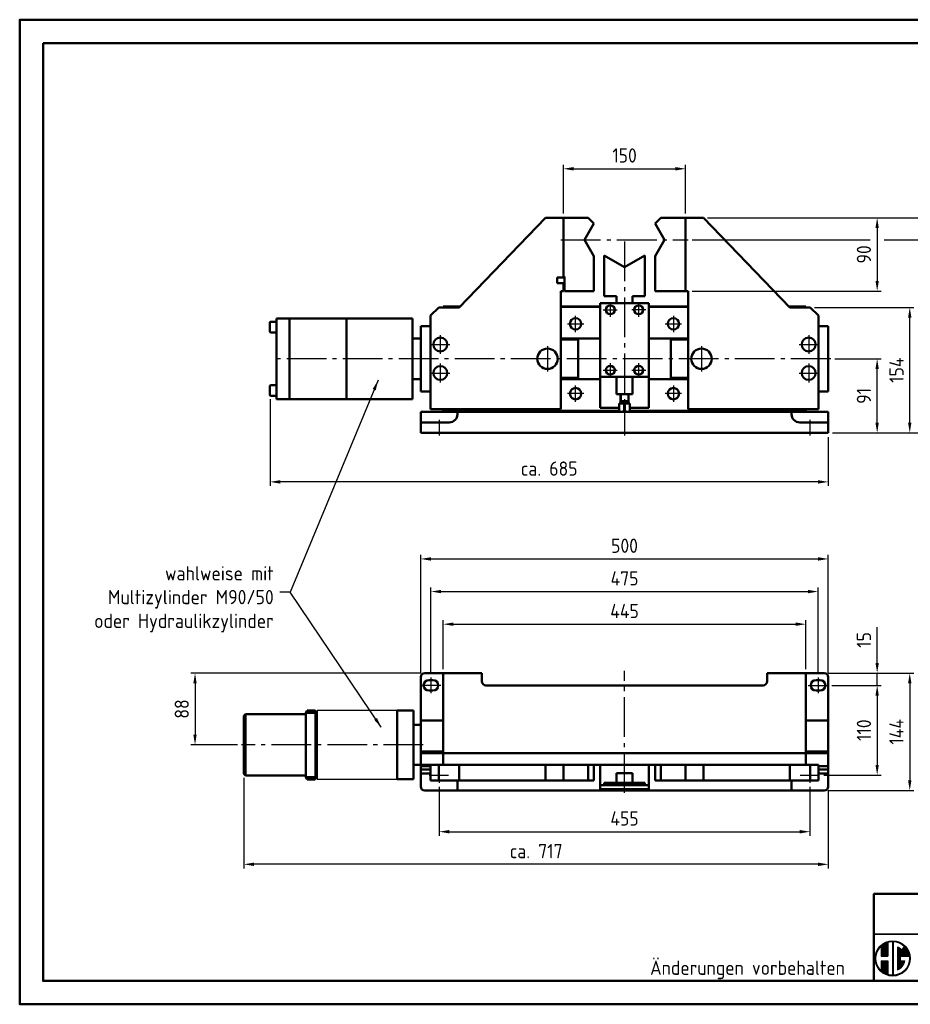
# Model space of a CAD drawing. Header units: millimetres. Extents: x -658 to 1050, y -2078 to -870.
# Tile 1 of 2: x -658 to 435, y -2078 to -870. Entities that reach past the tile are written whole.
import ezdxf

# ---------------------------------------------------------------- set-up
doc = ezdxf.new("R2010")
doc.units = ezdxf.units.MM
doc.header["$LTSCALE"] = 5
doc.linetypes.add('AM_DIN_G_W050', pattern=[13.75, 9.75, -1.5, 1, -1.5])
doc.linetypes.add('AM_DIN_G_W050x2', pattern=[6.875, 4.75, -0.875, 0.375, -0.875])
for name, color, linetype, lineweight in [('AM_0', 7, 'Continuous', 50), ('AM_0N', 7, 'Continuous', 50), ('AM_4N', 3, 'Continuous', 25), ('AM_5', 3, 'Continuous', 25), ('AM_7', 4, 'AM_DIN_G_W050', 25), ('AM_BOR', 7, 'Continuous', 50)]:
    doc.layers.add(name, color=color, linetype=linetype, lineweight=lineweight)
doc.layers.add('TEXT05', color=4, linetype='Continuous')
doc.styles.get("Standard").update_dxf_attribs({"font": 'ISOCP.SHX'})
doc.dimstyles.new('AM_DIN', dxfattribs={"dimtxt": 3.5, "dimasz": 2.5, "dimexe": 1, "dimexo": 1, "dimgap": 1.5, "dimtad": 1, "dimdsep": 46, "dimtxsty": 'STANDARD', "dimcen": 0, "dimclrd": 256, "dimclre": 256, "dimclrt": 2, "dimadec": 0, "dimazin": 2, "dimtp": 0.1, "dimtm": 0.1, "dimtfac": 0.71, "dimtdec": 3, "dimtmove": 0, "dimatfit": 3, "dimfxl": 1, "dimlwd": -1, "dimlwe": -1, "dimarcsym": 0})
doc.dimstyles.new('AM_DIN$7', dxfattribs={"dimtxt": 5, "dimasz": 2.5, "dimexe": 1, "dimexo": 1, "dimgap": 1.5, "dimtad": 1, "dimdsep": 46, "dimtxsty": 'STANDARD', "dimcen": 0, "dimclrd": 256, "dimclre": 256, "dimclrt": 2, "dimadec": 0, "dimazin": 2, "dimtp": 0.1, "dimtm": 0.1, "dimtfac": 0.71, "dimtdec": 3, "dimtmove": 0, "dimatfit": 3, "dimfxl": 1, "dimlwd": -1, "dimlwe": -1, "dimarcsym": 0})

# ---------------------------------------------------------------- blocks, each defined once
blk = doc.blocks.new('*D3')
at = {"layer": 'AM_5'}
for p, q in [((-138.3, -1666.5), (-138.3, -1606.5)), ((-125.8, -1611.5), (294.2, -1611.5)), ((306.7, -1666.5), (306.7, -1606.5))]:
    blk.add_line(p, q, dxfattribs=at)
for points in [[(-125.8, -1609.4), (-125.8, -1613.6), (-138.3, -1611.5)], [(294.2, -1609.4), (294.2, -1613.6), (306.7, -1611.5)]]:
    blk.add_solid(points, dxfattribs=at)
at = {"layer": 'Defpoints', "color": 0}
for p in [(306.7, -1611.5), (-138.3, -1671.5), (306.7, -1671.5)]:
    blk.add_point(p, dxfattribs=at)
at = {"layer": 'AM_5', "color": 2, "insert": (84.2, -1595.3), "char_height": 17.5, "attachment_point": 5}
blk.add_mtext('445', dxfattribs=at)
blk = doc.blocks.new('*D4')
at = {"layer": 'AM_5'}
for p, q in [((-153.3, -1672), (-153.3, -1566.5)), ((321.7, -1672), (321.7, -1566.5)), ((-140.8, -1571.5), (309.2, -1571.5))]:
    blk.add_line(p, q, dxfattribs=at)
for points in [[(-140.8, -1569.4), (-140.8, -1573.6), (-153.3, -1571.5)], [(309.2, -1569.4), (309.2, -1573.6), (321.7, -1571.5)]]:
    blk.add_solid(points, dxfattribs=at)
at = {"layer": 'Defpoints', "color": 0}
for p in [(321.7, -1571.5), (-153.3, -1677), (321.7, -1677)]:
    blk.add_point(p, dxfattribs=at)
at = {"layer": 'AM_5', "color": 2, "insert": (84.2, -1555.3), "char_height": 17.5, "attachment_point": 5}
blk.add_mtext('475', dxfattribs=at)
blk = doc.blocks.new('*D5')
at = {"layer": 'AM_5'}
for p, q in [((-165.8, -1671.5), (-165.8, -1526.5)), ((-153.3, -1531.5), (321.7, -1531.5)), ((334.2, -1671.5), (334.2, -1526.5))]:
    blk.add_line(p, q, dxfattribs=at)
for points in [[(-153.3, -1529.4), (-153.3, -1533.6), (-165.8, -1531.5)], [(321.7, -1529.4), (321.7, -1533.6), (334.2, -1531.5)]]:
    blk.add_solid(points, dxfattribs=at)
at = {"layer": 'Defpoints', "color": 0}
for p in [(334.2, -1531.5), (-165.8, -1676.5), (334.2, -1676.5)]:
    blk.add_point(p, dxfattribs=at)
at = {"layer": 'AM_5', "color": 2, "insert": (84.2, -1515.3), "char_height": 17.5, "attachment_point": 5}
blk.add_mtext('500', dxfattribs=at)
blk = doc.blocks.new('*D6')
at = {"layer": 'AM_5'}
for p, q in [((-143.3, -1811), (-143.3, -1871)), ((311.7, -1811), (311.7, -1871)), ((-130.8, -1866), (299.2, -1866))]:
    blk.add_line(p, q, dxfattribs=at)
for points in [[(-130.8, -1863.9), (-130.8, -1868.1), (-143.3, -1866)], [(299.2, -1863.9), (299.2, -1868.1), (311.7, -1866)]]:
    blk.add_solid(points, dxfattribs=at)
at = {"layer": 'Defpoints', "color": 0}
for p in [(-143.3, -1806), (311.7, -1806), (311.7, -1866)]:
    blk.add_point(p, dxfattribs=at)
at = {"layer": 'AM_5', "color": 2, "insert": (84.2, -1849.8), "char_height": 17.5, "attachment_point": 5}
blk.add_mtext('455', dxfattribs=at)
blk = doc.blocks.new('*D7')
at = {"layer": 'AM_5'}
for p, q in [((-382.8, -1800), (-382.8, -1911)), ((334.2, -1815.5), (334.2, -1911)), ((321.7, -1906), (-370.3, -1906))]:
    blk.add_line(p, q, dxfattribs=at)
for points in [[(-370.3, -1903.9), (-370.3, -1908.1), (-382.8, -1906)], [(321.7, -1903.9), (321.7, -1908.1), (334.2, -1906)]]:
    blk.add_solid(points, dxfattribs=at)
at = {"layer": 'Defpoints', "color": 0}
for p in [(-382.8, -1795), (334.2, -1810.5), (-382.8, -1906)]:
    blk.add_point(p, dxfattribs=at)
at = {"layer": 'AM_5', "color": 2, "insert": (-24.3, -1889.8), "char_height": 17.5, "attachment_point": 5}
blk.add_mtext('ca. 717', dxfattribs=at)
blk = doc.blocks.new('*D8')
at = {"layer": 'AM_5'}
for p, q in [((334.2, -1671.5), (439.2, -1671.5)), ((434.2, -1684), (434.2, -1803)), ((334.2, -1815.5), (439.2, -1815.5))]:
    blk.add_line(p, q, dxfattribs=at)
for points in [[(432.1, -1684), (436.2, -1684), (434.2, -1671.5)], [(432.1, -1803), (436.2, -1803), (434.2, -1815.5)]]:
    blk.add_solid(points, dxfattribs=at)
at = {"layer": 'Defpoints', "color": 0}
for p in [(329.2, -1671.5), (329.2, -1815.5), (434.2, -1815.5)]:
    blk.add_point(p, dxfattribs=at)
at = {"layer": 'AM_5', "color": 2, "insert": (417.9, -1743.5), "char_height": 17.5, "attachment_point": 5, "rotation": 90}
blk.add_mtext('144', dxfattribs=at)
blk = doc.blocks.new('*D10')
at = {"layer": 'AM_5'}
for p, q in [((338.7, -1686.5), (399.2, -1686.5)), ((394.2, -1699), (394.2, -1784)), ((328.7, -1796.5), (399.2, -1796.5))]:
    blk.add_line(p, q, dxfattribs=at)
for points in [[(392.1, -1699), (396.2, -1699), (394.2, -1686.5)], [(392.1, -1784), (396.2, -1784), (394.2, -1796.5)]]:
    blk.add_solid(points, dxfattribs=at)
at = {"layer": 'Defpoints', "color": 0}
for p in [(333.7, -1686.5), (323.7, -1796.5), (394.2, -1796.5)]:
    blk.add_point(p, dxfattribs=at)
at = {"layer": 'AM_5', "color": 2, "insert": (377.9, -1741.5), "char_height": 17.5, "attachment_point": 5, "rotation": 90}
blk.add_mtext('110', dxfattribs=at)
blk = doc.blocks.new('*D11')
at = {"layer": 'AM_5'}
for p, q in [((394.2, -1659), (394.2, -1615)), ((334.2, -1671.5), (399.2, -1671.5)), ((394.2, -1686.5), (394.2, -1671.5)), ((338.7, -1686.5), (399.2, -1686.5)), ((394.2, -1699), (394.2, -1711.5))]:
    blk.add_line(p, q, dxfattribs=at)
for points in [[(392.1, -1659), (396.2, -1659), (394.2, -1671.5)], [(392.1, -1699), (396.2, -1699), (394.2, -1686.5)]]:
    blk.add_solid(points, dxfattribs=at)
at = {"layer": 'Defpoints', "color": 0}
for p in [(329.2, -1671.5), (394.2, -1671.5), (333.7, -1686.5)]:
    blk.add_point(p, dxfattribs=at)
at = {"layer": 'AM_5', "color": 2, "insert": (377.9, -1630.8), "char_height": 17.5, "attachment_point": 5, "rotation": 90}
blk.add_mtext('15', dxfattribs=at)
blk = doc.blocks.new('*D13')
at = {"layer": 'AM_5'}
for p, q in [((317.2, -1223), (439.2, -1223)), ((434.2, -1364.5), (434.2, -1235.5)), ((339.2, -1377), (439.2, -1377))]:
    blk.add_line(p, q, dxfattribs=at)
for points in [[(432.1, -1235.5), (436.2, -1235.5), (434.2, -1223)], [(432.1, -1364.5), (436.2, -1364.5), (434.2, -1377)]]:
    blk.add_solid(points, dxfattribs=at)
at = {"layer": 'Defpoints', "color": 0}
for p in [(312.2, -1223), (434.2, -1223), (334.2, -1377)]:
    blk.add_point(p, dxfattribs=at)
at = {"layer": 'AM_5', "color": 2, "insert": (417.9, -1300), "char_height": 17.5, "attachment_point": 5, "rotation": 90}
blk.add_mtext('154', dxfattribs=at)
blk = doc.blocks.new('*D14')
at = {"layer": 'AM_5'}
for p, q in [((167.2, -1140), (385.4, -1140)), ((402.9, -1140), (479.2, -1140)), ((474.2, -1364.5), (474.2, -1152.5)), ((339.2, -1377), (479.2, -1377))]:
    blk.add_line(p, q, dxfattribs=at)
for points in [[(472.1, -1152.5), (476.2, -1152.5), (474.2, -1140)], [(472.1, -1364.5), (476.2, -1364.5), (474.2, -1377)]]:
    blk.add_solid(points, dxfattribs=at)
at = {"layer": 'Defpoints', "color": 0}
for p in [(162.2, -1140), (474.2, -1140), (334.2, -1377)]:
    blk.add_point(p, dxfattribs=at)
at = {"layer": 'AM_5', "color": 2, "insert": (457.9, -1258.5), "char_height": 17.5, "attachment_point": 5, "rotation": 90}
blk.add_mtext('237', dxfattribs=at)
blk = doc.blocks.new('*D15')
at = {"layer": 'AM_5'}
for p, q in [((186.2, -1113), (519.2, -1113)), ((514.2, -1364.5), (514.2, -1125.5)), ((339.2, -1377), (519.2, -1377))]:
    blk.add_line(p, q, dxfattribs=at)
for points in [[(512.1, -1125.5), (516.2, -1125.5), (514.2, -1113)], [(512.1, -1364.5), (516.2, -1364.5), (514.2, -1377)]]:
    blk.add_solid(points, dxfattribs=at)
at = {"layer": 'Defpoints', "color": 0}
for p in [(181.2, -1113), (514.2, -1113), (334.2, -1377)]:
    blk.add_point(p, dxfattribs=at)
at = {"layer": 'AM_5', "color": 2, "insert": (497.9, -1245), "char_height": 17.5, "attachment_point": 5, "rotation": 90}
blk.add_mtext('264', dxfattribs=at)
blk = doc.blocks.new('*D16')
at = {"layer": 'AM_5'}
for p, q in [((186.2, -1113), (399.2, -1113)), ((394.2, -1125.5), (394.2, -1190.5)), ((167.2, -1203), (399.2, -1203))]:
    blk.add_line(p, q, dxfattribs=at)
for points in [[(392.1, -1125.5), (396.2, -1125.5), (394.2, -1113)], [(392.1, -1190.5), (396.2, -1190.5), (394.2, -1203)]]:
    blk.add_solid(points, dxfattribs=at)
at = {"layer": 'Defpoints', "color": 0}
for p in [(181.2, -1113), (162.2, -1203), (394.2, -1203)]:
    blk.add_point(p, dxfattribs=at)
at = {"layer": 'AM_5', "color": 2, "insert": (377.9, -1158), "char_height": 17.5, "attachment_point": 5, "rotation": 90}
blk.add_mtext('90', dxfattribs=at)
blk = doc.blocks.new('*D17')
at = {"layer": 'AM_5'}
for p, q in [((9.2, -1108), (9.2, -1048)), ((159.2, -1108), (159.2, -1048)), ((21.7, -1053), (146.7, -1053))]:
    blk.add_line(p, q, dxfattribs=at)
for points in [[(21.7, -1050.9), (21.7, -1055.1), (9.2, -1053)], [(146.7, -1050.9), (146.7, -1055.1), (159.2, -1053)]]:
    blk.add_solid(points, dxfattribs=at)
at = {"layer": 'Defpoints', "color": 0}
for p in [(159.2, -1053), (9.2, -1113), (159.2, -1113)]:
    blk.add_point(p, dxfattribs=at)
at = {"layer": 'AM_5', "color": 2, "insert": (84.2, -1036.7), "char_height": 17.5, "attachment_point": 5}
blk.add_mtext('150', dxfattribs=at)
blk = doc.blocks.new('*D18')
at = {"layer": 'AM_5'}
for p, q in [((342.2, -1286), (399.2, -1286)), ((394.2, -1364.5), (394.2, -1298.5)), ((339.2, -1377), (399.2, -1377))]:
    blk.add_line(p, q, dxfattribs=at)
for points in [[(392.1, -1298.5), (396.2, -1298.5), (394.2, -1286)], [(392.1, -1364.5), (396.2, -1364.5), (394.2, -1377)]]:
    blk.add_solid(points, dxfattribs=at)
at = {"layer": 'Defpoints', "color": 0}
for p in [(337.2, -1286), (394.2, -1286), (334.2, -1377)]:
    blk.add_point(p, dxfattribs=at)
at = {"layer": 'AM_5', "color": 2, "insert": (377.9, -1331.5), "char_height": 17.5, "attachment_point": 5, "rotation": 90}
blk.add_mtext('91', dxfattribs=at)
blk = doc.blocks.new('*D19')
at = {"layer": 'AM_5'}
for p, q in [((-350.8, -1335.6), (-350.8, -1442)), ((334.2, -1382), (334.2, -1442)), ((321.7, -1437), (-338.3, -1437))]:
    blk.add_line(p, q, dxfattribs=at)
for points in [[(-338.3, -1434.9), (-338.3, -1439.1), (-350.8, -1437)], [(321.7, -1434.9), (321.7, -1439.1), (334.2, -1437)]]:
    blk.add_solid(points, dxfattribs=at)
at = {"layer": 'Defpoints', "color": 0}
for p in [(-350.8, -1330.6), (334.2, -1377), (-350.8, -1437)]:
    blk.add_point(p, dxfattribs=at)
at = {"layer": 'AM_5', "color": 2, "insert": (-8.3, -1420.7), "char_height": 17.5, "attachment_point": 5}
blk.add_mtext('ca. 685', dxfattribs=at)
blk = doc.blocks.new('*D23')
at = {"layer": 'AM_5'}
for p, q in [((-165.8, -1671.5), (-447.8, -1671.5)), ((-442.8, -1684), (-442.8, -1747)), ((-390.8, -1759.5), (-447.8, -1759.5))]:
    blk.add_line(p, q, dxfattribs=at)
for points in [[(-444.9, -1684), (-440.8, -1684), (-442.8, -1671.5)], [(-444.9, -1747), (-440.8, -1747), (-442.8, -1759.5)]]:
    blk.add_solid(points, dxfattribs=at)
at = {"layer": 'Defpoints', "color": 0}
for p in [(-160.8, -1671.5), (-442.8, -1759.5), (-385.8, -1759.5)]:
    blk.add_point(p, dxfattribs=at)
at = {"layer": 'AM_5', "color": 2, "insert": (-459.1, -1715.5), "char_height": 17.5, "attachment_point": 5, "rotation": 90}
blk.add_mtext('88', dxfattribs=at)

msp = doc.modelspace()

# ---------------------------------------------------------------- linework, layer by layer
for p, q in [((-292.844, -1717.522), (-292.844, -1801.522)), ((-194.844, -1717.522), (-292.844, -1717.522)), ((-194.844, -1717.522), (-194.844, -1801.522)), ((-292.844, -1801.522), (-194.844, -1801.522))]:
    msp.add_line(p, q)
at = {"color": 2, "lineweight": 35}
msp.add_line((390.11, -1991.739), (1021.046, -1991.739), dxfattribs=at)
at = {"layer": 'AM_0'}
for p, q in [((-118.844, -1222.996), (-12.844, -1112.996)), ((-12.844, -1112.996), (9.156, -1112.996)), ((9.156, -1184.996), (9.156, -1112.996)), ((39.656, -1112.996), (9.156, -1112.996)), ((9.156, -1112.996), (9.156, -1186.496)), ((46.656, -1119.996), (35.109, -1139.996)), ((46.656, -1119.996), (39.656, -1112.996)), ((121.656, -1119.996), (128.656, -1112.996)), ((121.656, -1119.996), (133.203, -1139.996)), ((128.656, -1112.996), (159.156, -1112.996)), ((159.156, -1202.996), (159.156, -1112.996)), ((159.156, -1112.996), (159.156, -1202.996)), ((181.156, -1112.996), (159.156, -1112.996)), ((287.156, -1222.996), (181.156, -1112.996)), ((35.109, -1139.996), (46.656, -1159.996)), ((133.203, -1139.996), (121.656, -1159.996)), ((46.656, -1202.996), (46.656, -1159.996)), ((59.406, -1159.245), (59.406, -1209.245)), ((59.406, -1159.245), (84.156, -1173.534)), ((84.156, -1173.534), (108.906, -1159.245)), ((108.906, -1159.245), (108.906, -1209.245)), ((121.656, -1202.996), (121.656, -1159.996)), ((9.156, -1186.496), (1.656, -1186.496)), ((1.656, -1186.496), (1.656, -1193.496)), ((1.656, -1193.496), (9.156, -1193.496)), ((9.156, -1184.996), (10.356, -1184.996)), ((9.156, -1193.496), (9.156, -1202.996)), ((10.356, -1202.996), (10.356, -1184.996)), ((9.156, -1202.996), (6.156, -1202.996)), ((6.156, -1202.996), (6.156, -1347.996)), ((46.656, -1202.996), (10.356, -1202.996)), ((121.656, -1202.996), (159.156, -1202.996)), ((159.156, -1202.996), (162.156, -1202.996)), ((162.156, -1202.996), (162.156, -1347.996)), ((54.156, -1217.996), (54.156, -1345.996)), ((114.156, -1217.996), (54.156, -1217.996)), ((54.156, -1217.996), (54.156, -1307.996)), ((114.156, -1217.996), (54.156, -1217.996)), ((59.406, -1209.245), (74.156, -1209.245)), ((74.156, -1209.245), (74.156, -1217.996)), ((108.906, -1209.245), (94.156, -1209.245)), ((94.156, -1209.245), (94.156, -1217.996)), ((114.156, -1345.996), (114.156, -1217.996)), ((114.156, -1307.996), (114.156, -1217.996)), ((-153.844, -1232.996), (-143.844, -1222.996)), ((-143.844, -1222.996), (-118.844, -1222.996)), ((-138.344, -1221.996), (-117.88, -1221.996)), ((-138.344, -1222.996), (-138.344, -1221.996)), ((6.156, -1221.996), (54.156, -1221.996)), ((6.156, -1222.196), (54.156, -1222.196)), ((114.156, -1221.996), (162.156, -1221.996)), ((114.156, -1222.196), (162.156, -1222.196)), ((286.193, -1221.996), (306.656, -1221.996)), ((312.156, -1222.996), (287.156, -1222.996)), ((306.656, -1221.996), (306.656, -1222.996)), ((322.156, -1232.996), (312.156, -1222.996)), ((-342.844, -1236.496), (-326.844, -1236.496)), ((-342.844, -1335.496), (-342.844, -1236.496)), ((-326.844, -1236.496), (-256.844, -1236.496)), ((-326.844, -1238.396), (-326.844, -1236.496)), ((-326.844, -1236.496), (-326.844, -1335.496)), ((-256.844, -1238.396), (-256.844, -1236.496)), ((-256.844, -1236.496), (-175.844, -1236.496)), ((-256.844, -1236.496), (-256.844, -1335.496)), ((-175.844, -1236.496), (-175.844, -1335.496)), ((-153.844, -1347.996), (-153.844, -1232.996)), ((322.156, -1347.996), (322.156, -1232.996)), ((-165.844, -1245.996), (-165.844, -1325.996)), ((-153.844, -1245.996), (-165.844, -1245.996)), ((322.156, -1245.996), (334.156, -1245.996)), ((334.156, -1245.996), (334.156, -1325.996)), ((-175.844, -1260.996), (-165.844, -1260.996)), ((-165.844, -1260.996), (-165.844, -1310.996)), ((-153.844, -1260.996), (-153.844, -1310.996)), ((6.156, -1260.996), (54.156, -1260.996)), ((6.156, -1262.496), (27.156, -1262.496)), ((27.156, -1260.996), (27.156, -1310.996)), ((162.156, -1260.996), (114.156, -1260.996)), ((141.156, -1260.996), (141.156, -1310.996)), ((162.156, -1262.496), (141.156, -1262.496)), ((322.156, -1260.996), (322.156, -1310.996)), ((-165.844, -1310.996), (-175.844, -1310.996)), ((6.156, -1309.496), (27.156, -1309.496)), ((6.156, -1310.996), (54.156, -1310.996)), ((54.156, -1307.996), (114.156, -1307.996)), ((74.156, -1329.245), (74.156, -1307.996)), ((94.156, -1307.996), (94.156, -1329.245)), ((162.156, -1310.996), (114.156, -1310.996)), ((162.156, -1309.496), (141.156, -1309.496)), ((-165.844, -1325.996), (-153.844, -1325.996)), ((334.156, -1325.996), (322.156, -1325.996)), ((-326.844, -1335.496), (-342.844, -1335.496)), ((-256.844, -1335.496), (-326.844, -1335.496)), ((-175.844, -1335.496), (-256.844, -1335.496)), ((94.156, -1329.245), (74.156, -1329.245)), ((-165.844, -1376.996), (-165.844, -1350.996)), ((-165.844, -1350.996), (334.156, -1350.996)), ((6.156, -1347.996), (-153.844, -1347.996)), ((-138.344, -1349.796), (-138.344, -1347.996)), ((-138.344, -1349.996), (-138.344, -1349.796)), ((77.901, -1349.796), (-138.344, -1349.796)), ((-138.344, -1350.996), (-138.344, -1349.996)), ((-138.344, -1349.996), (78.096, -1349.996)), ((-120.844, -1353.996), (-120.844, -1350.996)), ((54.156, -1345.996), (77.656, -1345.996)), ((90.217, -1349.996), (306.656, -1349.996)), ((306.656, -1349.796), (90.412, -1349.796)), ((90.656, -1345.996), (114.156, -1345.996)), ((162.156, -1347.996), (322.156, -1347.996)), ((289.156, -1353.996), (289.156, -1350.996)), ((306.656, -1347.996), (306.656, -1349.796)), ((306.656, -1349.796), (306.656, -1349.996)), ((306.656, -1349.996), (306.656, -1350.996)), ((334.156, -1350.996), (334.156, -1376.996)), ((-165.844, -1363.996), (-130.844, -1363.996)), ((299.156, -1363.996), (334.156, -1363.996)), ((334.156, -1376.996), (-165.844, -1376.996)), ((-165.844, -1810.522), (-165.844, -1676.522)), ((-160.844, -1671.522), (-90.844, -1671.522)), ((-138.344, -1784.022), (-138.344, -1671.522)), ((-90.844, -1671.522), (-90.844, -1681.522)), ((259.156, -1681.522), (259.156, -1671.522)), ((259.156, -1671.522), (329.156, -1671.522)), ((306.656, -1784.022), (306.656, -1671.522)), ((334.156, -1676.522), (334.156, -1810.522)), ((-150.844, -1680.022), (-155.844, -1680.022)), ((-85.844, -1686.522), (254.156, -1686.522)), ((319.156, -1680.022), (324.156, -1680.022)), ((-155.844, -1693.022), (-150.844, -1693.022)), ((319.156, -1693.022), (324.156, -1693.022)), ((-380.844, -1722.022), (-382.844, -1724.022)), ((-382.844, -1724.022), (-382.844, -1795.022)), ((-306.844, -1722.022), (-380.844, -1722.022)), ((-380.844, -1722.022), (-380.844, -1797.022)), ((-306.844, -1797.022), (-306.844, -1722.022)), ((-194.844, -1717.522), (-194.844, -1801.522)), ((-174.844, -1717.522), (-194.844, -1717.522)), ((-174.844, -1801.522), (-174.844, -1717.522)), ((-294.844, -1727.022), (-292.844, -1727.022)), ((-165.844, -1735.022), (-174.844, -1735.022)), ((-138.344, -1729.522), (-165.844, -1729.522)), ((-165.844, -1784.022), (-165.844, -1735.022)), ((306.656, -1729.522), (334.156, -1729.522)), ((-138.344, -1767.522), (-165.844, -1767.522)), ((-165.844, -1769.522), (334.156, -1769.522)), ((306.656, -1767.522), (334.156, -1767.522)), ((-174.844, -1784.022), (-165.844, -1784.022)), ((322.156, -1784.022), (-165.844, -1784.022)), ((-153.844, -1785.522), (-165.844, -1785.522)), ((-153.844, -1785.522), (-165.844, -1785.522)), ((-153.844, -1784.022), (-153.844, -1803.022)), ((-143.844, -1784.022), (-143.844, -1803.022)), ((-118.844, -1784.022), (-118.844, -1803.022)), ((-12.844, -1784.022), (-12.844, -1803.022)), ((9.156, -1803.022), (9.156, -1784.022)), ((39.656, -1803.022), (39.656, -1784.022)), ((46.656, -1803.022), (46.656, -1784.022)), ((54.156, -1784.022), (54.156, -1809.022)), ((114.156, -1809.022), (114.156, -1784.022)), ((121.656, -1803.022), (121.656, -1784.022)), ((128.656, -1803.022), (128.656, -1784.022)), ((159.156, -1803.022), (159.156, -1784.022)), ((181.156, -1784.022), (181.156, -1803.022)), ((287.156, -1784.022), (287.156, -1803.022)), ((312.156, -1784.022), (312.156, -1803.022)), ((322.156, -1784.022), (322.156, -1803.022)), ((322.156, -1785.522), (334.156, -1785.522)), ((-382.844, -1795.022), (-380.844, -1797.022)), ((-380.844, -1797.022), (-306.844, -1797.022)), ((-292.844, -1792.022), (-294.844, -1792.022)), ((-165.844, -1789.522), (-153.844, -1789.522)), ((-153.844, -1794.522), (-165.844, -1794.522)), ((74.156, -1794.022), (74.156, -1806.022)), ((94.156, -1794.022), (74.156, -1794.022)), ((94.156, -1806.022), (94.156, -1794.022)), ((334.156, -1789.522), (322.156, -1789.522)), ((322.156, -1794.522), (334.156, -1794.522)), ((-194.844, -1801.522), (-174.844, -1801.522)), ((-153.844, -1803.022), (46.656, -1803.022)), ((-120.844, -1815.522), (-120.844, -1803.022)), ((54.156, -1809.022), (54.156, -1814.022)), ((114.156, -1809.022), (54.156, -1809.022)), ((54.156, -1809.022), (59.406, -1809.022)), ((59.406, -1809.022), (59.406, -1806.022)), ((59.406, -1806.022), (108.906, -1806.022)), ((74.156, -1809.022), (94.156, -1809.022)), ((94.156, -1809.022), (114.156, -1809.022)), ((108.906, -1806.022), (108.906, -1809.022)), ((114.156, -1814.022), (114.156, -1809.022)), ((322.156, -1803.022), (121.656, -1803.022)), ((289.156, -1815.522), (289.156, -1803.022)), ((329.156, -1815.522), (-160.844, -1815.522)), ((54.156, -1814.022), (114.156, -1814.022))]:
    msp.add_line(p, q, dxfattribs=at)
for points in [[(1049.796, -2077.677), (-657.954, -2077.677), (-657.954, -870.177), (1049.796, -870.177)], [(-629.204, -898.927), (1021.046, -898.927), (1021.046, -2048.927), (-629.204, -2048.927)], [(390.11, -2048.927), (1021.046, -2048.927), (1021.046, -1942.324), (390.11, -1942.324)]]:
    msp.add_lwpolyline(points, close=True, dxfattribs=at)
for centre, radius in [((66.656, -1225.996), 5.5), ((101.656, -1225.996), 5.5), ((24.156, -1243.196), 7), ((144.156, -1243.196), 7), ((-141.844, -1268.496), 8.5), ((310.156, -1268.496), 8.5), ((-10.344, -1285.996), 12.5), ((178.656, -1285.996), 12.5), ((-141.844, -1303.496), 8.5), ((66.656, -1299.996), 5.5), ((101.656, -1299.996), 5.5), ((310.156, -1303.496), 8.5), ((24.156, -1328.796), 7), ((144.156, -1328.796), 7)]:
    msp.add_circle(centre, radius, dxfattribs=at)
for centre, radius, start, end in [((-130.844, -1353.996), 10, 270, 0), ((299.156, -1353.996), 10, 180, 270), ((-160.844, -1676.522), 5, 90, 180), ((329.156, -1676.522), 5, 360, 90), ((-155.844, -1686.522), 6.5, 90, 270), ((-150.844, -1686.522), 6.5, 270, 90), ((-85.844, -1681.522), 5, 180, 270), ((254.156, -1681.522), 5, 270, 360), ((319.156, -1686.522), 6.5, 90, 270), ((324.156, -1686.522), 6.5, 270, 90), ((-160.844, -1810.522), 5, 180, 270), ((329.156, -1810.522), 5, 270, 360)]:
    msp.add_arc(centre, radius, start, end, dxfattribs=at)
at = {"layer": 'AM_0N'}
for p, q in [((-350.844, -1241.405), (-350.844, -1252.805)), ((-350.044, -1240.605), (-342.844, -1240.605)), ((-342.844, -1240.605), (-342.844, -1253.605)), ((-350.044, -1253.605), (-342.844, -1253.605)), ((-350.844, -1319.186), (-350.844, -1330.586)), ((-350.044, -1318.386), (-342.844, -1318.386)), ((-342.844, -1318.386), (-342.844, -1331.386)), ((-350.044, -1331.386), (-342.844, -1331.386)), ((79.156, -1329.245), (79.156, -1340.996)), ((89.156, -1337.996), (79.156, -1337.996)), ((89.156, -1329.245), (89.156, -1340.996)), ((77.656, -1349.496), (77.656, -1340.996)), ((79.156, -1340.996), (77.656, -1340.996)), ((89.156, -1340.996), (79.156, -1340.996)), ((80.607, -1350.996), (87.706, -1350.996)), ((83.558, -1349.496), (83.558, -1340.996)), ((84.755, -1349.496), (83.558, -1349.496)), ((84.755, -1349.496), (84.755, -1340.996)), ((90.656, -1340.996), (89.156, -1340.996)), ((90.656, -1349.496), (90.656, -1340.996)), ((-306.844, -1720.022), (-305.195, -1717.166)), ((-306.844, -1720.022), (-294.844, -1720.022)), ((-306.844, -1720.022), (-306.844, -1727.022)), ((-305.195, -1717.166), (-296.044, -1717.166)), ((-294.844, -1718.366), (-294.844, -1800.677)), ((-306.844, -1799.022), (-306.844, -1792.022)), ((-306.844, -1799.022), (-294.844, -1799.022)), ((-306.844, -1799.022), (-305.195, -1801.877)), ((-305.195, -1801.877), (-296.044, -1801.877))]:
    msp.add_line(p, q, dxfattribs=at)
for centre, radius, start, end in [((-350.044, -1241.405), 0.8, 90, 180), ((-350.044, -1252.805), 0.8, 180, 270), ((-350.044, -1319.186), 0.8, 90, 180), ((-350.044, -1330.586), 0.8, 180, 270), ((80.607, -1347.343), 3.652, 216.10585, 270), ((80.607, -1347.343), 3.652, 270, 323.89415), ((87.706, -1347.343), 3.652, 216.10585, 270), ((87.706, -1347.343), 3.652, 270, 323.89415), ((-296.044, -1718.366), 1.2, 0, 90), ((-296.044, -1800.677), 1.2, 270, 0)]:
    msp.add_arc(centre, radius, start, end, dxfattribs=at)
at = {"layer": 'AM_4N'}
for p, q in [((80.077, -1329.245), (80.077, -1337.996)), ((88.236, -1329.245), (88.236, -1337.996))]:
    msp.add_line(p, q, dxfattribs=at)
at = {"layer": 'AM_7'}
for p, q in [((6.156, -1139.996), (162.156, -1139.996)), ((84.156, -1141.996), (84.156, -1379.996)), ((-10.344, -1270.496), (-10.344, -1301.496)), ((178.656, -1270.496), (178.656, -1301.496)), ((337.156, -1285.996), (-345.844, -1285.996)), ((84.156, -1818.522), (84.156, -1668.522)), ((-162.844, -1759.522), (-385.844, -1759.522))]:
    msp.add_line(p, q, dxfattribs=at)
at = {"layer": 'AM_7', "linetype": 'AM_DIN_G_W050x2'}
for p, q in [((66.656, -1217.496), (66.656, -1234.496)), ((101.656, -1234.496), (101.656, -1217.496)), ((58.156, -1225.996), (75.156, -1225.996)), ((110.156, -1225.996), (93.156, -1225.996)), ((14.156, -1243.196), (34.156, -1243.196)), ((24.156, -1253.196), (24.156, -1233.196)), ((134.156, -1243.196), (154.156, -1243.196)), ((144.156, -1233.196), (144.156, -1253.196)), ((-141.844, -1256.996), (-141.844, -1279.996)), ((310.156, -1256.996), (310.156, -1279.996)), ((-153.344, -1268.496), (-130.344, -1268.496)), ((298.656, -1268.496), (321.656, -1268.496)), ((-141.844, -1291.996), (-141.844, -1314.996)), ((66.656, -1291.496), (66.656, -1308.496)), ((101.656, -1308.496), (101.656, -1291.496)), ((310.156, -1291.996), (310.156, -1314.996)), ((-153.344, -1303.496), (-130.344, -1303.496)), ((58.156, -1299.996), (75.156, -1299.996)), ((93.156, -1299.996), (110.156, -1299.996)), ((298.656, -1303.496), (321.656, -1303.496)), ((24.156, -1338.796), (24.156, -1318.796)), ((144.156, -1318.796), (144.156, -1338.796)), ((34.156, -1328.796), (14.156, -1328.796)), ((154.156, -1328.796), (134.156, -1328.796)), ((-143.344, -1360.996), (-143.344, -1379.996)), ((311.656, -1360.996), (311.656, -1379.996)), ((-153.344, -1677.022), (-153.344, -1696.022)), ((321.656, -1677.022), (321.656, -1696.022)), ((-141.344, -1686.522), (-165.344, -1686.522)), ((309.656, -1686.522), (333.656, -1686.522)), ((-143.344, -1787.022), (-143.344, -1806.022)), ((311.656, -1787.022), (311.656, -1806.022)), ((-155.344, -1796.522), (-131.344, -1796.522)), ((299.656, -1796.522), (323.656, -1796.522))]:
    msp.add_line(p, q, dxfattribs=at)
at = {"layer": 'AM_BOR', "color": 1, "lineweight": 25}
for p, q in [((402.03, -2004.098), (402.03, -2018.686)), ((402.948, -2003.537), (402.948, -2018.686)), ((403.866, -2003.039), (403.866, -2018.686)), ((404.784, -2002.599), (404.784, -2018.686)), ((405.702, -2002.212), (405.702, -2018.686)), ((406.62, -2001.877), (406.62, -2018.686)), ((407.286, -2001.531), (407.286, -2018.686)), ((412.794, -1999.865), (412.794, -2043.015)), ((413.712, -1999.865), (413.712, -2042.995)), ((399.276, -2006.23), (399.276, -2018.686)), ((400.194, -2005.435), (400.194, -2018.686)), ((401.112, -2004.728), (401.112, -2018.686)), ((419.221, -2007.516), (419.221, -2035.363)), ((420.139, -2007.947), (420.139, -2034.933)), ((421.057, -2008.456), (421.057, -2034.423)), ((421.975, -2009.054), (421.975, -2033.825)), ((422.893, -2009.754), (422.893, -2018.686)), ((423.811, -2010.577), (423.811, -2018.686)), ((423.965, -2010.728), (427.86, -2006.833)), ((424.729, -2009.964), (424.729, -2018.686)), ((425.647, -2009.046), (425.647, -2018.686)), ((426.565, -2008.128), (426.565, -2018.686)), ((427.483, -2007.209), (427.483, -2018.686)), ((428.402, -2007.516), (428.402, -2018.686)), ((429.32, -2008.456), (429.32, -2018.686)), ((430.238, -2009.683), (430.238, -2018.686)), ((431.156, -2011.134), (431.156, -2018.686)), ((432.074, -2012.926), (432.074, -2018.686)), ((399.276, -2018.686), (407.286, -2018.686)), ((399.276, -2024.194), (399.276, -2036.65)), ((399.276, -2024.194), (407.286, -2024.194)), ((400.194, -2024.194), (400.194, -2037.445)), ((401.112, -2024.194), (401.112, -2038.152)), ((402.03, -2024.194), (402.03, -2038.782)), ((402.948, -2024.194), (402.948, -2039.343)), ((403.866, -2024.194), (403.866, -2039.841)), ((404.784, -2024.194), (404.784, -2040.281)), ((405.702, -2024.194), (405.702, -2040.667)), ((406.62, -2024.194), (406.62, -2041.003)), ((407.286, -2024.194), (407.286, -2041.349)), ((422.434, -2018.686), (422.434, -2024.194)), ((422.434, -2018.686), (433.726, -2018.686)), ((422.434, -2024.194), (428.149, -2024.194)), ((422.893, -2024.194), (422.893, -2033.125)), ((423.811, -2024.194), (423.811, -2032.303)), ((424.729, -2024.194), (424.729, -2031.328)), ((425.647, -2024.194), (425.647, -2030.149)), ((426.565, -2024.194), (426.565, -2028.669)), ((427.483, -2024.194), (427.483, -2026.633))]:
    msp.add_line(p, q, dxfattribs=at)
for radius in [21.575, 20.657]:
    msp.add_circle((413.253, -2021.44), radius, dxfattribs=at)
for start, end in [(45, 66.800157), (293.199843, 349.524318)]:
    msp.add_arc((413.253, -2021.44), 15.148, start, end, dxfattribs=at)
at = {"layer": 'TEXT05', "color": 5}
msp.add_line((432.992, -2015.35), (432.992, -2018.686), dxfattribs=at)

# ---------------------------------------------------------------- texts
at = {"insert": (235.101, -2035.485), "char_height": 17.5, "width": 309.53441, "attachment_point": 5}
msp.add_mtext('Änderungen vorbehalten', dxfattribs=at)
at = {"layer": 'AM_5', "color": 2, "insert": (-346.235, -1580.912), "char_height": 17.5, "attachment_point": 6}
msp.add_mtext('wahlweise mit \\PMultizylinder M90/50\\P oder Hydraulikzylinder ', dxfattribs=at)

# ---------------------------------------------------------------- dimensions: what is measured, and where the dimension line sits
at = {"layer": 'AM_5'}
for base, p1, p2, angle, picture, middle in [((159.156, -1052.996), (9.156, -1112.996), (159.156, -1112.996), 0, '*D17', (84.156, -1036.746)), ((394.156, -1202.996), (181.156, -1112.996), (162.156, -1202.996), 90, '*D16', (377.906, -1157.996)), ((394.156, -1285.996), (334.156, -1376.996), (337.156, -1285.996), 90, '*D18', (377.906, -1331.496)), ((394.156, -1671.522), (333.656, -1686.522), (329.156, -1671.522), 90, '*D11', (377.906, -1630.784)), ((-442.844, -1759.522), (-160.844, -1671.522), (-385.844, -1759.522), 90, '*D23', (-459.094, -1715.522)), ((394.156, -1796.522), (333.656, -1686.522), (323.656, -1796.522), 90, '*D10', (377.906, -1741.522)), ((311.656, -1866.022), (-143.344, -1806.022), (311.656, -1806.022), 0, '*D6', (84.156, -1849.772))]:
    dim = msp.add_linear_dim(base=base, p1=p1, p2=p2, angle=angle, dimstyle='AM_DIN', override={"dimscale": 5}, dxfattribs=at)
    dim.commit()
    dim.dimension.update_dxf_attribs({"geometry": picture, "text_midpoint": middle})
for base, p1, p2, picture, middle in [((514.156, -1112.996), (334.156, -1376.996), (181.156, -1112.996), '*D15', (514.156, -1244.996)), ((474.156, -1139.996), (334.156, -1376.996), (162.156, -1139.996), '*D14', (474.156, -1258.496)), ((434.156, -1222.996), (334.156, -1376.996), (312.156, -1222.996), '*D13', (434.156, -1299.996)), ((434.156, -1815.522), (329.156, -1671.522), (329.156, -1815.522), '*D8', (434.156, -1743.522))]:
    dim = msp.add_linear_dim(base=base, p1=p1, p2=p2, angle=90, dimstyle='AM_DIN', override={"dimscale": 5}, dxfattribs=at)
    dim.commit()
    dim.dimension.update_dxf_attribs({"geometry": picture, "text_midpoint": middle, "dimtype": 160})
for base, p1, p2, picture, middle in [((-350.844, -1436.996), (334.156, -1376.996), (-350.844, -1330.586), '*D19', (-8.344, -1420.746)), ((-382.844, -1906.022), (334.156, -1810.522), (-382.844, -1795.022), '*D7', (-24.344, -1889.772))]:
    dim = msp.add_linear_dim(base=base, p1=p1, p2=p2, angle=0, text='ca. <>', dimstyle='AM_DIN', override={"dimscale": 5}, dxfattribs=at)
    dim.commit()
    dim.dimension.update_dxf_attribs({"geometry": picture, "text_midpoint": middle})
for base, p1, p2, picture, middle in [((334.156, -1531.522), (-165.844, -1676.522), (334.156, -1676.522), '*D5', (84.156, -1515.272)), ((321.656, -1571.522), (-153.344, -1677.022), (321.656, -1677.022), '*D4', (84.156, -1555.272)), ((306.656, -1611.522), (-138.344, -1671.522), (306.656, -1671.522), '*D3', (84.156, -1595.272))]:
    dim = msp.add_linear_dim(base=base, p1=p1, p2=p2, dimstyle='AM_DIN', override={"dimscale": 5}, dxfattribs=at)
    dim.commit()
    dim.dimension.update_dxf_attribs({"geometry": picture, "text_midpoint": middle})

# ---------------------------------------------------------------- leaders
at = {"layer": 'AM_5', "annotation_type": 0, "has_hookline": 1, "hookline_direction": 1, "text_width": 238}
msp.add_leader([(-218.141, -1312.339), (-326.235, -1572.162), (-338.735, -1572.162)], dimstyle='AM_DIN$7', override={"dimscale": 5, "dimgap": 1.5, "dimtad": 0}, dxfattribs=at)
at = {"layer": 'AM_5'}
msp.add_leader([(-214.318, -1737.948), (-326.235, -1572.162)], dimstyle='AM_DIN$7', override={"dimscale": 5, "dimgap": 1.5, "dimtad": 0}, dxfattribs=at)

doc.saveas('drawing.dxf')
